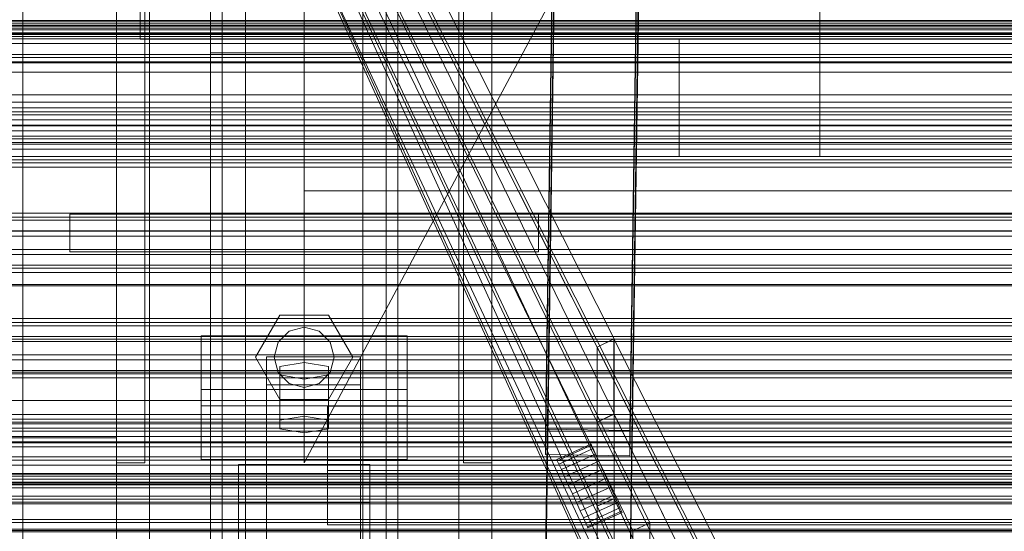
# Model space of a CAD drawing. Header units: millimetres. Extents: x -3490 to 61924, y -72580 to 6847.
# Tile 90 of 256: x -491 to -281, y -34900 to -34791. Entities that reach past the tile are written whole.
import ezdxf

# ---------------------------------------------------------------- set-up
doc = ezdxf.new("R2010")
doc.units = ezdxf.units.MM
for name, color, linetype, lineweight in [('COTAS_O', 1, 'Continuous', 0), ('COTAS_P', 1, 'Continuous', 0), ('frontal_briquetadora', 7, 'Continuous', 0), ('frontal_C01', 7, 'Continuous', 0), ('frontal_C02', 7, 'Continuous', 0), ('frontal_C03', 7, 'Continuous', 0), ('frontal_mezcladora', 7, 'Continuous', 0), ('frontal_secador', 7, 'Continuous', 0), ('frontal_tolva-C01', 7, 'Continuous', 0)]:
    doc.layers.add(name, color=color, linetype=linetype, lineweight=lineweight)
doc.dimstyles.new('R19_100', dxfattribs={"dimtxt": 250, "dimasz": 150, "dimexe": 150, "dimexo": 80, "dimgap": 100, "dimtad": 1, "dimtih": 1, "dimtoh": 1, "dimdsep": 46, "dimcen": 0.09, "dimadec": 0, "dimazin": 0, "dimtfac": 1, "dimtdec": 4, "dimtofl": 0, "dimtmove": 0, "dimatfit": 3, "dimfxl": 1, "dimtolj": 1, "dimtzin": 0, "dimarcsym": 0})

# ---------------------------------------------------------------- blocks, each defined once
blk = doc.blocks.new('DIM_R29_52')
at = {"layer": 'COTAS_P'}
for p, q in [((-1750, -34600), (-1600, -34555)), ((2600, -34600), (2450, -34555)), ((-1750, -35500), (-1750, -34600)), ((-1750, -34600), (2600, -34600)), ((-1750, -34600), (-1600, -34645)), ((2600, -34600), (2450, -34645)), ((2600, -35500), (2600, -34600))]:
    blk.add_line(p, q, dxfattribs=at)
blk.add_text('4350 P', height=250, dxfattribs=at).set_placement((425, -34500))
blk = doc.blocks.new('DIM_R29_60')
at = {"layer": 'COTAS_O'}
for p, q in [((-650, -33700), (50, -33700)), ((50, -33700), (5, -33850)), ((50, -34900), (50, -33700)), ((50, -33700), (95, -33850)), ((50, -34900), (5, -34750)), ((50, -34900), (95, -34750)), ((-650, -34900), (50, -34900))]:
    blk.add_line(p, q, dxfattribs=at)
blk.add_text('1200 O', height=250, rotation=90, dxfattribs=at).set_placement((-50, -34300))
blk = doc.blocks.new('DIM_R29_61')
at = {"layer": 'COTAS_O'}
for p, q in [((-650, -34200), (-500, -34155)), ((650, -34200), (500, -34155)), ((-650, -34900), (-650, -34200)), ((-650, -34200), (650, -34200)), ((-650, -34200), (-500, -34245)), ((650, -34200), (500, -34245)), ((650, -34900), (650, -34200))]:
    blk.add_line(p, q, dxfattribs=at)
blk.add_text('1300 O', height=250, dxfattribs=at).set_placement((0, -34100))
blk = doc.blocks.new('DIM_R29_66')
at = {"layer": 'COTAS_P'}
for p, q in [((-305, -34680), (395, -34680)), ((395, -34680), (350, -34830)), ((395, -36000), (395, -34680)), ((395, -34680), (440, -34830)), ((395, -36000), (350, -35850)), ((395, -36000), (440, -35850)), ((-305, -36000), (395, -36000))]:
    blk.add_line(p, q, dxfattribs=at)
blk.add_text('1320 P', height=250, rotation=90, dxfattribs=at).set_placement((295, -35340))

msp = doc.modelspace()

# ---------------------------------------------------------------- linework, layer by layer
at = {"layer": 'frontal_briquetadora'}
msp.add_line((-490, -34940), (-490, -34760), dxfattribs=at)
at = {"layer": 'frontal_C01'}
for p, q in [((-470, -35975), (-470, -34599.343)), ((-463, -35975), (-463, -34599.343)), ((-397, -35975), (-397, -34599.343)), ((-390, -35975), (-390, -34599.343)), ((-450, -34970.428), (-450, -34646.889)), ((-410, -34646.889), (-410, -34970.428)), ((-378.512, -34878.148), (-375.644, -34683.038)), ((-357.646, -34683.283), (-360.514, -34878.394)), ((-378.512, -34883.541), (-375.644, -34688.43)), ((-360.514, -34883.786), (-357.646, -34688.676)), ((-450, -35018.576), (-450, -34695.038)), ((-410, -35018.576), (-410, -34695.038)), ((-450, -35019.521), (-450, -34695.982)), ((-410, -34695.982), (-410, -35019.521)), ((-442.5, -35304.951), (-442.5, -34702.151)), ((-417.5, -34702.151), (-417.5, -35304.951)), ((-447.5, -34990.458), (-447.5, -34711.197)), ((-412.5, -34711.197), (-412.5, -34990.458)), ((-447.5, -34998.546), (-447.5, -34719.286)), ((-412.5, -34998.546), (-412.5, -34719.286)), ((-442.5, -35331.131), (-442.5, -34728.332)), ((-417.5, -35331.131), (-417.5, -34728.332)), ((-450, -35058.04), (-450, -34734.501)), ((-410, -35058.04), (-410, -34734.501)), ((-425, -34886.916), (-425, -34873.219)), ((-425, -34873.219), (425, -34873.219)), ((-425, -34884.775), (-425, -34873.219)), ((-360.514, -34878.394), (-378.512, -34878.148)), ((-378.512, -34878.148), (-378.512, -34883.541)), ((-360.514, -34883.786), (-360.514, -34878.394)), ((-378.512, -34883.541), (-360.514, -34883.786)), ((-444, -34893.741), (-444, -34885.653)), ((-444, -34885.653), (-416, -34885.653)), ((-444, -34980.234), (-444, -34885.653)), ((425, -34884.775), (-425, -34884.775)), ((-425, -34884.775), (-425, -34898.471)), ((-416, -34885.653), (-416, -34893.741)), ((-416, -34885.653), (-416, -34980.234)), ((425, -34886.916), (-425, -34886.916)), ((-425, -34886.916), (-425, -34898.471)), ((-416, -34893.741), (-444, -34893.741)), ((-444, -34893.741), (-444, -34988.322)), ((-416, -34988.322), (-416, -34893.741)), ((-425, -34898.471), (425, -34898.471))]:
    msp.add_line(p, q, dxfattribs=at)
at = {"layer": 'frontal_C02'}
for p, q in [((-470, -35975), (-470, -33530.372)), ((-463, -35975), (-463, -33530.372)), ((-397, -35975), (-397, -33530.372)), ((-390, -35975), (-390, -33530.372)), ((-470, -35975), (-470, -34035.57)), ((-463, -35975), (-463, -34035.57)), ((-397, -35975), (-397, -34035.57)), ((-390, -35975), (-390, -34035.57)), ((-442.5, -34946.786), (-442.5, -34407.76)), ((-417.5, -34407.76), (-417.5, -34946.786)), ((-442.5, -34973.672), (-442.5, -34434.646)), ((-417.5, -34973.672), (-417.5, -34434.646)), ((-450, -34797.956), (-450, -34440.294)), ((-410, -34797.956), (-410, -34440.294)), ((-450, -34936.365), (-450, -34578.704)), ((-410, -34578.704), (-410, -34936.365)), ((-450, -34984.093), (-450, -34626.431)), ((-410, -34984.093), (-410, -34626.431)), ((-378.512, -34906.121), (-375.644, -34712.717)), ((-357.646, -34712.96), (-360.514, -34906.365)), ((-378.512, -34912.083), (-375.644, -34718.678)), ((-360.514, -34912.326), (-357.646, -34718.921)), ((-450, -34759.774), (-450, -34797.956)), ((-450, -35117.436), (-450, -34759.774)), ((-410, -34797.956), (-410, -34759.774)), ((-410, -34759.774), (-410, -35117.436)), ((-447.5, -34955.758), (-447.5, -34774.394)), ((-412.5, -34774.394), (-412.5, -34955.758)), ((-430, -34777.309), (-430, -34827.309)), ((-470, -34885.309), (-470, -34782.309)), ((-464, -34885.309), (-464, -34782.309)), ((-447.5, -34964.7), (-447.5, -34783.336)), ((-430, -34885.309), (-375, -34782.309)), ((-430, -34782.309), (-430, -34885.309)), ((-412.5, -34964.7), (-412.5, -34783.336)), ((-396, -34885.309), (-396, -34782.309)), ((-390, -34885.309), (-390, -34782.309)), ((-450, -34797.956), (-410, -34797.956)), ((-450, -35155.618), (-450, -34797.956)), ((-410, -35155.618), (-410, -34797.956)), ((-430, -34827.309), (-430, -34832.309)), ((430, -34827.309), (-430, -34827.309)), ((-480, -34832.309), (-380, -34832.309)), ((-480, -34840.309), (-480, -34832.309)), ((430, -34832.309), (-430, -34832.309)), ((-380, -34840.309), (-380, -34832.309)), ((-480, -34840.309), (-380, -34840.309)), ((-470, -34840.309), (-463, -34840.309)), ((-470, -35975), (-470, -34840.309)), ((-463, -35975), (-463, -34840.309)), ((-463, -34840.309), (-397, -34840.309)), ((-397, -34840.309), (-390, -34840.309)), ((-397, -35975), (-397, -34840.309)), ((-390, -35975), (-390, -34840.309)), ((-440.4, -34862.809), (-435.2, -34853.803)), ((-435.2, -34853.803), (-424.8, -34853.803)), ((-424.8, -34853.803), (-419.6, -34862.809)), ((-433.2, -34857.267), (-430, -34856.409)), ((-430, -34856.409), (-426.8, -34857.267)), ((-452, -34873.121), (-452, -34858.219)), ((-452, -34858.219), (-408, -34858.219)), ((-452, -34869.673), (-452, -34858.219)), ((-435.543, -34859.609), (-433.2, -34857.267)), ((-426.8, -34857.267), (-424.457, -34859.609)), ((-408, -34858.219), (-408, -34873.121)), ((-408, -34858.219), (-408, -34869.673)), ((-436.4, -34862.809), (-435.543, -34859.609)), ((-424.457, -34859.609), (-423.6, -34862.809)), ((-435.2, -34871.816), (-440.4, -34862.809)), ((-438, -34868.65), (-438, -34862.689)), ((-438, -34862.689), (-418, -34862.689)), ((-438, -35009.912), (-438, -34862.689)), ((-435.543, -34866.009), (-436.4, -34862.809)), ((-419.6, -34862.809), (-424.8, -34871.816)), ((-423.6, -34862.809), (-424.457, -34866.009)), ((-418, -34862.689), (-418, -34868.65)), ((-418, -34862.689), (-418, -35009.912)), ((-430, -34863.882), (-435.196, -34864.776)), ((-435.196, -34864.776), (-435.196, -34866.564)), ((-435.196, -34876.23), (-435.196, -34864.776)), ((-424.804, -34864.776), (-430, -34863.882)), ((-430, -34875.336), (-430, -34863.882)), ((-424.804, -34866.564), (-424.804, -34864.776)), ((-424.804, -34876.23), (-424.804, -34864.776)), ((-433.2, -34868.352), (-435.543, -34866.009)), ((-435.196, -34866.564), (-430, -34867.458)), ((-435.196, -34878.019), (-435.196, -34866.564)), ((-430, -34867.458), (-424.804, -34866.564)), ((-430, -34867.458), (-430, -34878.913)), ((-424.457, -34866.009), (-426.8, -34868.352)), ((-424.804, -34878.019), (-424.804, -34866.564)), ((-418, -34868.65), (-438, -34868.65)), ((-438, -34868.65), (-438, -35015.873)), ((-430, -34869.209), (-433.2, -34868.352)), ((-426.8, -34868.352), (-430, -34869.209)), ((-418, -35015.873), (-418, -34868.65)), ((-408, -34869.673), (-452, -34869.673)), ((-452, -34869.673), (-452, -34884.576)), ((-408, -34884.576), (-408, -34869.673)), ((-408, -34873.121), (-452, -34873.121)), ((-452, -34873.121), (-452, -34884.576)), ((-424.8, -34871.816), (-435.2, -34871.816)), ((-408, -34884.576), (-408, -34873.121)), ((-435.196, -34876.23), (-430, -34875.336)), ((-430, -34875.336), (-424.804, -34876.23)), ((-435.196, -34878.019), (-435.196, -34876.23)), ((-430, -34878.913), (-435.196, -34878.019)), ((-424.804, -34878.019), (-430, -34878.913)), ((-424.804, -34876.23), (-424.804, -34878.019)), ((-464, -34885.309), (-470, -34885.309)), ((-452, -34884.576), (-408, -34884.576)), ((-390, -34885.309), (-396, -34885.309))]:
    msp.add_line(p, q, dxfattribs=at)
at = {"layer": 'frontal_C03'}
for p, q in [((-1268, -34791.186), (1268, -34791.186)), ((-1268, -34791.635), (1268, -34791.635)), ((1250, -34791.003), (-1250, -34791.003)), ((-1268, -34792.681), (1268, -34792.681)), ((-1268, -34792.999), (1268, -34792.999)), ((-1268, -34793.656), (1268, -34793.656)), ((-1268, -34793.821), (1268, -34793.821)), ((-1250, -34792.06), (1250, -34792.06)), ((-1250, -34792.237), (1250, -34792.237)), ((-1268, -34794.045), (1268, -34794.045)), ((-1250, -34794.418), (1250, -34794.418)), ((1250, -34794.912), (-1250, -34794.912)), ((1250, -34795.969), (-1250, -34795.969)), ((1250, -34798.277), (-1250, -34798.277)), ((1250, -34798.93), (-1250, -34798.93)), ((1250, -34799.812), (-1250, -34799.812)), ((-1250, -34800.063), (1250, -34800.063)), ((-1250, -34802.018), (1250, -34802.018)), ((-1250, -34806.865), (1250, -34806.865)), ((-1250, -34808.462), (1250, -34808.462)), ((1250, -34809.618), (-1250, -34809.618)), ((1250, -34810.499), (-1250, -34810.499)), ((1250, -34811.153), (-1250, -34811.153)), ((-1250, -34812.182), (1250, -34812.182)), ((-1250, -34813.311), (1250, -34813.311)), ((1250, -34813.46), (-1250, -34813.46)), ((-1250, -34814.517), (1250, -34814.517)), ((-1250, -34815.649), (1250, -34815.649)), ((-1250, -34816.233), (1250, -34816.233)), ((-1250, -34817.031), (1250, -34817.031)), ((1250, -34817.37), (-1250, -34817.37)), ((1250, -34818.427), (-1250, -34818.427)), ((1250, -34820.734), (-1250, -34820.734)), ((1250, -34821.388), (-1250, -34821.388)), ((1250, -34822.269), (-1250, -34822.269)), ((1250, -34832.076), (-1250, -34832.076)), ((1250, -34832.957), (-1250, -34832.957)), ((1250, -34833.61), (-1250, -34833.61)), ((-1500, -34835.865), (1500, -34835.865)), ((1250, -34835.918), (-1250, -34835.918)), ((-1250, -34836.975), (1250, -34836.975)), ((1250, -34839.827), (-1250, -34839.827)), ((1250, -34840.885), (-1250, -34840.885)), ((1250, -34843.192), (-1250, -34843.192)), ((1250, -34843.845), (-1250, -34843.845)), ((1250, -34844.727), (-1250, -34844.727)), ((1500, -34847.273), (-1500, -34847.273)), ((1500, -34847.558), (-1500, -34847.558)), ((1250, -34854.533), (-1250, -34854.533)), ((1250, -34855.415), (-1250, -34855.415)), ((1250, -34856.068), (-1250, -34856.068)), ((-1500, -34858.967), (1500, -34858.967)), ((1250, -34858.375), (-1250, -34858.375)), ((-1250, -34859.433), (1250, -34859.433)), ((1250, -34862.285), (-1250, -34862.285)), ((1250, -34863.342), (-1250, -34863.342)), ((1250, -34865.65), (-1250, -34865.65)), ((1250, -34866.303), (-1250, -34866.303)), ((1250, -34867.184), (-1250, -34867.184)), ((1250, -34876.991), (-1250, -34876.991)), ((1250, -34877.872), (-1250, -34877.872)), ((1250, -34878.526), (-1250, -34878.526)), ((1250, -34880.833), (-1250, -34880.833)), ((-1250, -34881.89), (1250, -34881.89)), ((1250, -34884.742), (-1250, -34884.742)), ((1250, -34885.8), (-1250, -34885.8)), ((1250, -34888.107), (-1250, -34888.107)), ((1250, -34888.761), (-1250, -34888.761)), ((1250, -34889.642), (-1250, -34889.642)), ((1250, -34899.448), (-1250, -34899.448))]:
    msp.add_line(p, q, dxfattribs=at)
at = {"layer": 'frontal_mezcladora'}
for p, q in [((-320, -34820), (-320, -34600)), ((-465, -34795), (-465, -34760)), ((-465, -34795), (295, -34795)), ((-430, -34795), (-350, -34795)), ((-430, -34820), (-430, -34795)), ((-350, -34820), (-350, -34795)), ((-600, -34820), (600, -34820)), ((-430, -34820), (-350, -34820)), ((-320, -34820), (-260, -34820)), ((-600, -34875), (600, -34875)), ((-630, -34880), (-470, -34880)), ((-470, -34900), (-470, -34880))]:
    msp.add_line(p, q, dxfattribs=at)
at = {"layer": 'frontal_secador'}
for p, q in [((-1250, -34866), (1250, -34866)), ((-1250, -34872), (1250, -34872)), ((-1250, -34875), (1250, -34875)), ((1250, -34876), (-1250, -34876)), ((-1250, -34876.659), (1250, -34876.659)), ((1250, -34879.659), (-1250, -34879.659)), ((-1250, -34881), (1250, -34881)), ((1250, -34884), (-1250, -34884)), ((-1250, -34884.728), (1250, -34884.728)), ((-1250, -34887.588), (1250, -34887.588)), ((1250, -34887.611), (-1250, -34887.611)), ((1250, -34887.728), (-1250, -34887.728)), ((-1250, -34889.387), (1250, -34889.387)), ((1250, -34889.918), (-1250, -34889.918)), ((-1250, -34890), (1250, -34890)), ((1250, -34890.588), (-1250, -34890.588)), ((1250, -34892.387), (-1250, -34892.387)), ((1250, -34893), (-1250, -34893)), ((-1250, -34893.65), (1250, -34893.65)), ((-1250, -34894), (1250, -34894)), ((1250, -34897.382), (-1250, -34897.382)), ((1250, -34898), (-1250, -34898)), ((1250, -34899.689), (-1250, -34899.689))]:
    msp.add_line(p, q, dxfattribs=at)
at = {"layer": 'frontal_tolva-C01'}
for p, q in [((-225, -35141.614), (-600, -34398.619)), ((-600, -34398.891), (-225, -35222.279)), ((-600, -34400), (-225, -35142.996)), ((-225, -35223.388), (-600, -34400)), ((-356.25, -34898.101), (-506.25, -34591.577)), ((-509.89, -34593.235), (-359.89, -34899.759)), ((-506.25, -34600.018), (-356.25, -34920.048)), ((-359.89, -34921.706), (-509.89, -34601.676)), ((-491.409, -34606.278), (-363.909, -34858.897)), ((-367.5, -34860.657), (-495, -34608.039)), ((-495, -34615.242), (-367.5, -34876.607)), ((-363.909, -34874.847), (-491.409, -34613.481)), ((-491.354, -34621.701), (-363.854, -34892.906)), ((-367.5, -34894.551), (-495, -34623.345)), ((-363.854, -34908.856), (-491.354, -34628.904)), ((-495, -34630.549), (-367.5, -34910.5)), ((-367.5, -34860.657), (-363.919, -34858.884)), ((-367.5, -34860.657), (-363.909, -34858.897)), ((-363.919, -34874.834), (-363.919, -34858.884)), ((-363.919, -34858.884), (-221.419, -35141.223)), ((-363.909, -34858.897), (-363.909, -34874.847)), ((-367.5, -34876.607), (-367.5, -34860.657)), ((-225, -35142.996), (-367.5, -34860.657)), ((-363.919, -34874.834), (-367.5, -34876.607)), ((-367.5, -34876.607), (-363.909, -34874.847)), ((-367.5, -34876.607), (-363.877, -34874.92)), ((-221.419, -35166.948), (-363.919, -34874.834)), ((-363.877, -34892.864), (-363.877, -34874.92)), ((-363.877, -34874.92), (-221.377, -35167.034)), ((-225, -35168.721), (-367.5, -34876.607)), ((-367.5, -34876.607), (-367.5, -34894.551)), ((-368.831, -34881.285), (-376.112, -34884.601)), ((-368.718, -34881.533), (-375.999, -34884.849)), ((-368.718, -34881.533), (-368.831, -34881.285)), ((-368.387, -34882.261), (-368.718, -34881.533)), ((-368.387, -34882.261), (-375.667, -34885.577)), ((-367.86, -34883.418), (-375.14, -34886.734)), ((-367.86, -34883.418), (-368.387, -34882.261)), ((-367.173, -34884.926), (-367.86, -34883.418)), ((-375.999, -34884.849), (-376.112, -34884.601)), ((-375.667, -34885.577), (-375.999, -34884.849)), ((-375.14, -34886.734), (-375.667, -34885.577)), ((-367.173, -34884.926), (-374.454, -34888.241)), ((-366.373, -34886.681), (-367.173, -34884.926)), ((-374.454, -34888.241), (-375.14, -34886.734)), ((-373.654, -34889.997), (-374.454, -34888.241)), ((-366.373, -34886.681), (-373.654, -34889.997)), ((-366.373, -34886.681), (-365.515, -34888.566)), ((-372.796, -34891.882), (-373.654, -34889.997)), ((-372.796, -34891.882), (-365.515, -34888.566)), ((-364.657, -34890.45), (-371.938, -34893.766)), ((-365.515, -34888.566), (-364.657, -34890.45)), ((-364.657, -34890.45), (-363.857, -34892.206)), ((-372.796, -34891.882), (-371.938, -34893.766)), ((-363.857, -34892.206), (-371.138, -34895.522)), ((-363.857, -34892.206), (-363.171, -34893.714)), ((-371.938, -34893.766), (-371.138, -34895.522)), ((-363.171, -34893.714), (-370.451, -34897.03)), ((-363.877, -34892.864), (-367.5, -34894.551)), ((-367.5, -34894.551), (-363.854, -34892.906)), ((-367.5, -34894.551), (-363.845, -34892.934)), ((-367.5, -34910.5), (-367.5, -34894.551)), ((-225, -35197.662), (-367.5, -34894.551)), ((-221.377, -35195.975), (-363.877, -34892.864)), ((-363.854, -34892.906), (-363.854, -34908.856)), ((-363.845, -34908.884), (-363.845, -34892.934)), ((-363.845, -34892.934), (-221.345, -35196.046)), ((-363.171, -34893.714), (-362.644, -34894.871)), ((-371.138, -34895.522), (-370.451, -34897.03)), ((-362.644, -34894.871), (-369.924, -34898.187)), ((-362.312, -34895.598), (-369.593, -34898.914)), ((-362.199, -34895.846), (-369.48, -34899.162)), ((-362.644, -34894.871), (-362.312, -34895.598)), ((-362.312, -34895.598), (-362.199, -34895.846)), ((-370.451, -34897.03), (-369.924, -34898.187)), ((-369.924, -34898.187), (-369.593, -34898.914)), ((-369.593, -34898.914), (-369.48, -34899.162)), ((-356.25, -34898.101), (-359.89, -34899.759)), ((-356.25, -34920.048), (-356.25, -34898.101)), ((-359.89, -34899.759), (-359.89, -34921.706))]:
    msp.add_line(p, q, dxfattribs=at)

# ---------------------------------------------------------------- dimensions: what is measured, and where the dimension line sits
at = {"layer": 'COTAS_O'}
for p2, distance, picture, middle in [((-650, -33700), -700, 'DIM_R29_60', (50, -34300)), ((650, -34900), 700, 'DIM_R29_61', (0, -34200))]:
    dim = msp.add_aligned_dim(p1=(-650, -34900), p2=p2, distance=distance, text='<> O', dimstyle='R19_100', dxfattribs=at)
    dim.commit()
    dim.dimension.update_dxf_attribs({"geometry": picture, "text_midpoint": middle})
at = {"layer": 'COTAS_P'}
for p1, p2, distance, picture, middle in [((-1750, -35500), (2600, -35500), 900, 'DIM_R29_52', (425, -34600)), ((-305, -36000), (-305, -34680), -700, 'DIM_R29_66', (395, -35340))]:
    dim = msp.add_aligned_dim(p1=p1, p2=p2, distance=distance, text='<> P', dimstyle='R19_100', dxfattribs=at)
    dim.commit()
    dim.dimension.update_dxf_attribs({"geometry": picture, "text_midpoint": middle})

doc.saveas('drawing.dxf')
